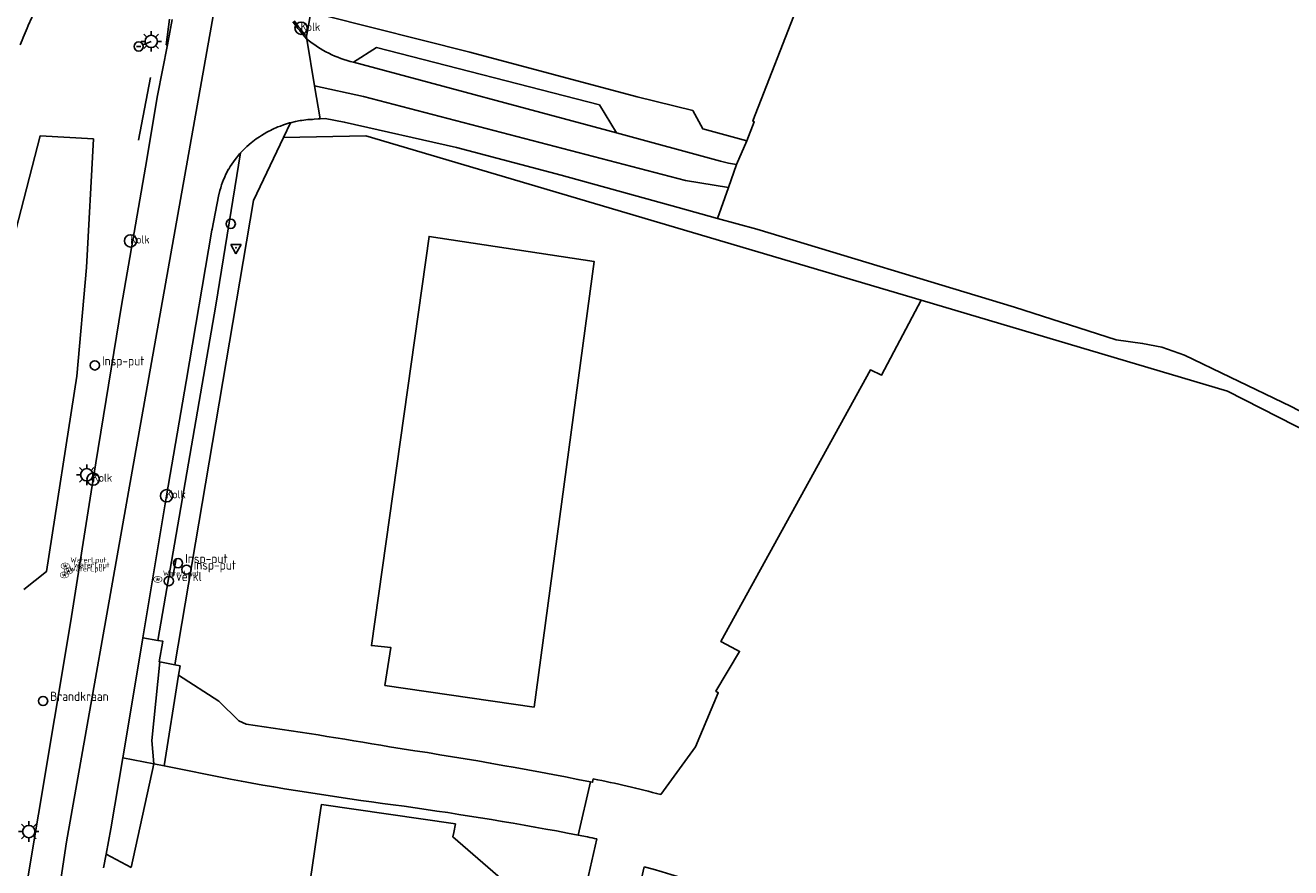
# Model space of a CAD drawing. Extents: x 167690 to 168394, y 440139 to 441022.
# Tile 7 of 15: x 168077 to 168201, y 440708 to 440790. Entities that reach past the tile are written whole.
import ezdxf

# ---------------------------------------------------------------- set-up
doc = ezdxf.new("R2010")
doc.units = 0
doc.header["$LTSCALE"] = 4
doc.layers.get('0').update_dxf_attribs({"linetype": 'CONTINUOUS'})
for name, color, linetype in [('G_BTD', 3, 'CONTINUOUS'), ('G_OTD', 32, 'CONTINUOUS'), ('G_OWG', 6, 'CONTINUOUS'), ('G_PND', 1, 'CONTINUOUS'), ('G_WGD', 7, 'CONTINUOUS'), ('G_WGI', 1, 'CONTINUOUS'), ('LSHD', 3, 'CONTINUOUS')]:
    doc.layers.add(name, color=color, linetype=linetype)
for name, color, linetype, true_color in [('PBRD', 7, 'CONTINUOUS', 0xbd2877), ('PPAL', 7, 'CONTINUOUS', 0xbd2877), ('PPUT', 7, 'CONTINUOUS', 0xbd2877)]:
    doc.layers.add(name, color=color, linetype=linetype, true_color=true_color)
doc.styles.add('ISO', font='ISO')
doc.styles.get("Standard").update_dxf_attribs({"font": 'ISO'})

# ---------------------------------------------------------------- blocks, each defined once
blk = doc.blocks.new('kolk')
at = {"color": 0}
blk.add_circle((0, 0), 0.6, dxfattribs=at)
at = {"color": 0, "linetype": 'Continuous', "style": 'ISO'}
blk.add_attdef('KOLK', (-0.04, -0.26), '', height=0.8, dxfattribs=at)
blk = doc.blocks.new('verkeersteller')
at = {"color": 0}
blk.add_circle((0, 0), 0.45, dxfattribs=at)
blk = doc.blocks.new('verkeersbord-pl')
at = {"linetype": 'Continuous'}
blk.add_circle((0, 0), 0.03, dxfattribs=at)
blk = doc.blocks.new('verkeersbord')
at = {"color": 0}
for p, q in [((0.5, 0.32), (-0.5, 0.32)), ((-0.5, 0.32), (0, -0.6)), ((0, -0.6), (0.5, 0.32))]:
    blk.add_line(p, q, dxfattribs=at)
blk = doc.blocks.new('klok')
at = {"color": 0}
blk.add_circle((0, 0), 0.45, dxfattribs=at)
at = {"style": 'ISO'}
blk.add_attdef('KLOK', (0.7, 0), '', height=0.9, dxfattribs=at)
blk = doc.blocks.new('lichtmast')
at = {"color": 0}
for p, q in [((-0.6, 0), (-1, 0)), ((-0.71, 0.71), (-0.42, 0.42)), ((0, 0.6), (0, 1)), ((0.42, 0.42), (0.71, 0.71)), ((0.6, 0), (1, 0)), ((-0.42, -0.42), (-0.71, -0.71)), ((0, -0.6), (0, -1)), ((0.42, -0.42), (0.71, -0.71))]:
    blk.add_line(p, q, dxfattribs=at)
blk.add_circle((0, 0), 0.6, dxfattribs=at)
blk = doc.blocks.new('aanduidingsbord')
at = {"color": 0}
for p, q in [((-0.81, -0.33), (0, 0)), ((-1.45, -0.5), (-1.01, -0.5))]:
    blk.add_line(p, q, dxfattribs=at)
blk.add_circle((-1.23, -0.5), 0.45, dxfattribs=at)
blk = doc.blocks.new('waterleidingput')
at = {"linetype": 'ByBlock', "lineweight": -2}
h = blk.add_hatch(color=0, dxfattribs=at)
h.dxf.hatch_style = 1
edge = h.paths.add_edge_path()
edge.add_spline(control_points=[(0.44, 0), (0.44, 0.04), (0.43, 0.09), (0.36, 0.2), (0.28, 0.26), (0.09, 0.32), (-0.02, 0.33), (-0.22, 0.29), (-0.31, 0.24), (-0.42, 0.12), (-0.44, 0.06), (-0.44, -0.06), (-0.42, -0.12), (-0.33, -0.22), (-0.28, -0.26), (-0.1, -0.33), (0.04, -0.33), (0.27, -0.27), (0.37, -0.2), (0.43, -0.08), (0.44, -0.04), (0.44, 0)], knot_values=[0, 0, 0, 0, 0.380029, 0.380029, 1.118666, 1.118666, 1.857303, 1.857303, 2.59594, 2.59594, 3.13294, 3.13294, 3.66994, 3.66994, 4.20694, 4.20694, 5.079565, 5.079565, 5.952189, 5.952189, 6.283185, 6.283185, 6.283185, 6.283185], degree=3, periodic=0)
edge = h.paths.add_edge_path(flags=16)
edge.add_ellipse((0, 0), major_axis=(0.392, 0), ratio=0.689655, start_angle=0, end_angle=360)
h = blk.add_hatch(color=0, dxfattribs=at)
h.dxf.hatch_style = 1
h.paths.add_polyline_path([(-0.05, -0.09, -0.141608), (-0.09, -0.05), (-0.1, -0.09), (-0.17, 0.17), (-0.22, 0.17), (-0.13, -0.17), (-0.08, -0.17)])
at = {"linetype": 'ByBlock', "lineweight": -2, "true_color": 0x104b6e}
h = blk.add_hatch(color=156, dxfattribs=at)
h.dxf.hatch_style = 1
h.paths.add_polyline_path([(0.1, 0, 1), (-0.1, 0, 1)])
at = {"linetype": 'ByBlock', "lineweight": -2}
h = blk.add_hatch(color=0, dxfattribs=at)
h.dxf.hatch_style = 1
h.paths.add_polyline_path([(0.02, 0.17), (-0.03, 0.17), (-0.05, 0.09, -0.269854), (0.05, 0.09)])
h = blk.add_hatch(color=0, dxfattribs=at)
h.dxf.hatch_style = 1
h.paths.add_polyline_path([(0.23, 0.17), (0.17, 0.17), (0.1, -0.09), (0.09, -0.05, -0.141608), (0.05, -0.09), (0.07, -0.17), (0.12, -0.17)])
at = {"color": 0, "linetype": 'ByBlock', "lineweight": -2}
blk.add_attdef('WATERLEIDINGPUT', (0.5, 0.35), '', height=0.5, dxfattribs=at)
blk = doc.blocks.new('verklikker')
at = {"color": 0}
blk.add_circle((0, 0), 0.45, dxfattribs=at)
at = {"color": 0, "style": 'ISO'}
blk.add_attdef('VERKLIKKER', (0.7, 0), '', height=0.9, dxfattribs=at)
blk = doc.blocks.new('brandkraan')
at = {"color": 0}
blk.add_circle((0, 0), 0.45, dxfattribs=at)
at = {"color": 0, "style": 'ISO'}
blk.add_attdef('BRANDKRAAN', (0.7, 0), '', height=0.9, dxfattribs=at)

msp = doc.modelspace()

# ---------------------------------------------------------------- linework, layer by layer
at = {"layer": 'G_BTD', "linetype": 'Continuous', "transparency": 33554687}
for points in [[(168102.314, 440779.04), (168110.351, 440779.21), (168164.647, 440763.13)], [(168164.647, 440763.13), (168194.589, 440754.262), (168239.388, 440731.406), (168265.466, 440717.742), (168274.397, 440735.093), (168272.862, 440735.897), (168264.106, 440719.929), (168242.766, 440730.593), (168220.103, 440742.638), (168200.82, 440752.744), (168194.858, 440755.623), (168190.396, 440757.777), (168188.186, 440758.561), (168186.283, 440758.922), (168183.695, 440759.277), (168173.775, 440762.441), (168148.57, 440770.081), (168144.737, 440771.138)], [(168139.189, 440714.824), (168142.596, 440719.492), (168144.804, 440724.774), (168144.56, 440724.935), (168146.888, 440728.808), (168146.58, 440728.957), (168145.066, 440729.768), (168159.679, 440756.321), (168160.78, 440755.815), (168164.647, 440763.13)], [(168132.311, 440716.064), (168132.526, 440716.021), (168132.592, 440716.363)], [(168131.121, 440710.864), (168132.017, 440710.691)], [(168137.576, 440707.77), (168136.952, 440705.059), (168131.961, 440706.207), (168132.946, 440710.485)]]:
    msp.add_lwpolyline(points, dxfattribs=at)
for points in [[(168132.592, 440716.363, -0.0157128), (168139.189, 440714.824)], [(168132.946, 440710.485, 0.0022795), (168132.017, 440710.691)], [(168151.226, 440703.13, 0.028514), (168137.576, 440707.77)]]:
    msp.add_lwpolyline(points, format="xyb", dxfattribs=at)
at = {"layer": 'G_OTD', "linetype": 'Continuous', "transparency": 33554687}
msp.add_lwpolyline([(168147.587, 440778.704), (168148.326, 440780.57), (168148.179, 440780.654), (168152.731, 440792.266), (168166.202, 440826.11), (168166.173, 440826.125), (168166.803, 440827.75), (168172.129, 440825.622), (168198.797, 440892.864)], dxfattribs=at)
at = {"layer": 'G_OWG', "linetype": 'Continuous', "transparency": 33554687}
for points in [[(168072.708, 440757.476), (168073.991, 440761.764), (168078.529, 440779.208), (168083.72, 440778.893), (168083.059, 440766.323), (168082.1, 440755.701), (168079.136, 440736.618), (168076.934, 440734.87)], [(168089.626, 440717.829), (168087.418, 440707.703)], [(168087.418, 440707.703), (168084.964, 440708.984)]]:
    msp.add_lwpolyline(points, dxfattribs=at)
at = {"layer": 'G_PND', "linetype": 'Continuous', "transparency": 33554687}
for points in [[(168112.215, 440725.489), (168112.807, 440729.191), (168110.903, 440729.387), (168116.532, 440769.37), (168132.68, 440766.907), (168126.811, 440723.38), (168112.215, 440725.489)], [(168125.262, 440686.364), (168122.96, 440688.401), (168104.681, 440704.692), (168104.761, 440705.238), (168105.969, 440713.481), (168106.025, 440713.862), (168119.115, 440711.958), (168118.953, 440711.106), (168118.872, 440710.677), (168131.582, 440699.69), (168134.754, 440696.948), (168125.262, 440686.364)]]:
    msp.add_lwpolyline(points, dxfattribs=at)
at = {"layer": 'G_WGD', "linetype": 'Continuous', "transparency": 33554687}
for points in [[(168072.189, 440651.285), (168081.091, 440710.209), (168087.513, 440746.439), (168095.492, 440791.281), (168096.967, 440800.606), (168097.119, 440804.553), (168096.867, 440807.832), (168096.066, 440810.531)], [(168078.11, 440791.559), (168078.051, 440791.542), (168077.33, 440789.973)], [(168090.98, 440788.084), (168091.425, 440790.569)], [(168104.989, 440791.277), (168104.654, 440789.439), (168104.577, 440789.101)], [(168147.587, 440778.704), (168143.301, 440779.875), (168142.314, 440781.683), (168136.889, 440783.022), (168120.524, 440787.369), (168106.289, 440790.976)], [(168053.069, 440654.31), (168055.943, 440654.041), (168057.848, 440654.06), (168060.265, 440654.516), (168062.301, 440655.458), (168064.636, 440656.863), (168066.007, 440657.979), (168067.199, 440659.098), (168068.702, 440660.948), (168069.472, 440662.471), (168070.081, 440663.954), (168070.6, 440666.052), (168071.13, 440670.042), (168074.194, 440688.113), (168078.346, 440712.914), (168081.485, 440731.622), (168083.69, 440745.653), (168086.478, 440762.605), (168088.809, 440776.153), (168090.001, 440783.147), (168090.98, 440788.084)], [(168104.54, 440788.938), (168104.577, 440789.101)], [(168104.54, 440788.938), (168104.586, 440788.662)], [(168104.586, 440788.662), (168105.35, 440784.092)], [(168109.138, 440786.4), (168111.397, 440787.834), (168133.195, 440782.246), (168134.861, 440779.501)], [(168109.138, 440786.4), (168134.861, 440779.501)], [(168105.889, 440780.869), (168105.35, 440784.092)], [(168145.806, 440774.16), (168141.595, 440774.843), (168110.122, 440783.057), (168105.35, 440784.092)], [(168105.889, 440780.869), (168105.681, 440780.851), (168105.291, 440780.822), (168105.134, 440780.812), (168104.974, 440780.802), (168104.687, 440780.784), (168104.085, 440780.711), (168103.937, 440780.684), (168103.489, 440780.603), (168103, 440780.483)], [(168144.737, 440771.138), (168140.879, 440772.202), (168129.445, 440775.356), (168119.215, 440778.072), (168108.247, 440780.54), (168106.377, 440780.906), (168105.889, 440780.869)], [(168103, 440780.483), (168102.993, 440780.481), (168102.901, 440780.459), (168102.322, 440780.281), (168102.003, 440780.162), (168101.881, 440780.116), (168101.754, 440780.069), (168101.2, 440779.823), (168101.027, 440779.734), (168100.87, 440779.653), (168100.662, 440779.546), (168100.141, 440779.237), (168099.949, 440779.107), (168099.639, 440778.897), (168099.158, 440778.529), (168098.725, 440778.16), (168098.678, 440778.115), (168098.316, 440777.765), (168098.099, 440777.528)], [(168103, 440780.483), (168102.314, 440779.04)], [(168134.861, 440779.501), (168145.033, 440776.739), (168145.811, 440776.535), (168146.605, 440776.399)], [(168102.314, 440779.04), (168099.38, 440772.875), (168091.675, 440727.499)], [(168146.605, 440776.399), (168147.587, 440778.704)], [(168088.55, 440730.148), (168090.882, 440744.027), (168092.796, 440755.198), (168095.302, 440769.985), (168095.317, 440770.064), (168095.949, 440773.301), (168096.082, 440773.854), (168096.166, 440774.129), (168096.21, 440774.27), (168096.249, 440774.398), (168096.45, 440774.93), (168096.5, 440775.041), (168096.565, 440775.184), (168096.684, 440775.448), (168096.942, 440775.934), (168096.951, 440775.951), (168097.096, 440776.196), (168097.249, 440776.436), (168097.404, 440776.657), (168097.576, 440776.901), (168097.932, 440777.345), (168098.015, 440777.436), (168098.099, 440777.528)], [(168090.007, 440729.892), (168095.682, 440762.66), (168098.099, 440777.528)], [(168146.605, 440776.399), (168145.806, 440774.16)], [(168144.737, 440771.138), (168145.806, 440774.16)], [(168086.592, 440718.421), (168088.545, 440730.117), (168088.55, 440730.148)], [(168088.55, 440730.148), (168090.007, 440729.892)], [(168090.007, 440729.892), (168090.524, 440729.801), (168090.151, 440727.803), (168090.216, 440727.79)], [(168089.626, 440717.829), (168089.442, 440720.097), (168090.216, 440727.79)], [(168091.675, 440727.499), (168090.216, 440727.79)], [(168092.054, 440726.493), (168092.199, 440727.394), (168091.675, 440727.499)], [(168092.054, 440726.493), (168090.626, 440717.627)], [(168092.054, 440726.493), (168095.987, 440723.937), (168097.935, 440722.044), (168098.664, 440721.716)], [(168084.964, 440708.984), (168085.434, 440711.483), (168086.592, 440718.421)], [(168089.626, 440717.829), (168086.592, 440718.421)], [(168090.626, 440717.627), (168089.626, 440717.829)], [(168090.626, 440717.627), (168097.128, 440716.314)], [(168131.121, 440710.864), (168132.311, 440716.064)], [(168084.964, 440708.984), (168084.714, 440707.653)]]:
    msp.add_lwpolyline(points, dxfattribs=at)
for points in [[(168077.33, 440789.973, 0.008398), (168076.568, 440788.087)], [(168104.586, 440788.662, -0.0240053), (168103.233, 440790.354)], [(168104.586, 440788.662, 0.1147279), (168109.138, 440786.4)], [(168098.664, 440721.716, -0.0065552), (168112.684, 440719.488)], [(168132.311, 440716.064, 0.0122206), (168112.684, 440719.488)], [(168097.128, 440716.314, 0.0135559), (168114.109, 440713.676)], [(168114.109, 440713.676, -0.0128331), (168131.121, 440710.864)]]:
    msp.add_lwpolyline(points, format="xyb", dxfattribs=at)
at = {"layer": 'G_WGI', "linetype": 'Continuous', "transparency": 33554687}
msp.add_lwpolyline([(168090.98, 440788.084), (168090.846, 440788.107), (168091.162, 440790.603)], dxfattribs=at)
msp.add_lwpolyline([(168104.54, 440788.938, -0.0205212), (168103.357, 440790.438)], format="xyb", dxfattribs=at)
at = {"layer": 'LSHD', "linetype": 'Continuous', "lineweight": -3, "transparency": 33554687}
for points in [[(168089.314, 440784.905), (168088.131, 440778.789)], [(168091.806, 440737.875), (168091.5, 440736.127)]]:
    msp.add_lwpolyline(points, dxfattribs=at)

# ---------------------------------------------------------------- block references
at = {"layer": 'PBRD', "transparency": 33554687}
for name, p in [('aanduidingsbord', (168089.378, 440788.435)), ('verkeersbord', (168097.66, 440768.265))]:
    msp.add_blockref(name, p, dxfattribs=at)
msp.add_blockref('verklikker', (168091.103, 440735.689), dxfattribs=at).add_auto_attribs({'VERKLIKKER': 'verkl '})
at = {"layer": 'PPAL', "transparency": 33554687}
for name, p in [('lichtmast', (168089.378, 440788.435)), ('verkeersteller', (168097.15, 440770.6)), ('verkeersbord-pl', (168097.66, 440768.265)), ('lichtmast', (168083.069, 440746.075)), ('lichtmast', (168077.404, 440711.211))]:
    msp.add_blockref(name, p, dxfattribs=at)
at = {"layer": 'PPUT', "transparency": 33554687}
for name, p, values in [('kolk', (168104.026, 440789.716), {'KOLK': 'Kolk'}), ('kolk', (168087.354, 440768.931), {'KOLK': 'Kolk'}), ('klok', (168083.862, 440756.765), {'KLOK': 'Insp-put'}), ('kolk', (168083.69, 440745.653), {'KOLK': 'Kolk'}), ('kolk', (168090.882, 440744.027), {'KOLK': 'Kolk'}), ('waterleidingput', (168080.972, 440737.158), {'WATERLEIDINGPUT': 'WaterLput'}), ('waterleidingput', (168081.283, 440736.674), {'WATERLEIDINGPUT': 'WaterLput'}), ('klok', (168091.999, 440737.439), {'KLOK': 'Insp-put'}), ('klok', (168092.821, 440736.806), {'KLOK': 'Insp-put'}), ('waterleidingput', (168080.882, 440736.29), {'WATERLEIDINGPUT': 'WaterLput'}), ('waterleidingput', (168090.023, 440735.858), {'WATERLEIDINGPUT': 'WaterLput'}), ('brandkraan', (168078.804, 440723.973), {'BRANDKRAAN': 'Brandkraan'})]:
    msp.add_blockref(name, p, dxfattribs=at).add_auto_attribs(values)

doc.saveas('drawing.dxf')
